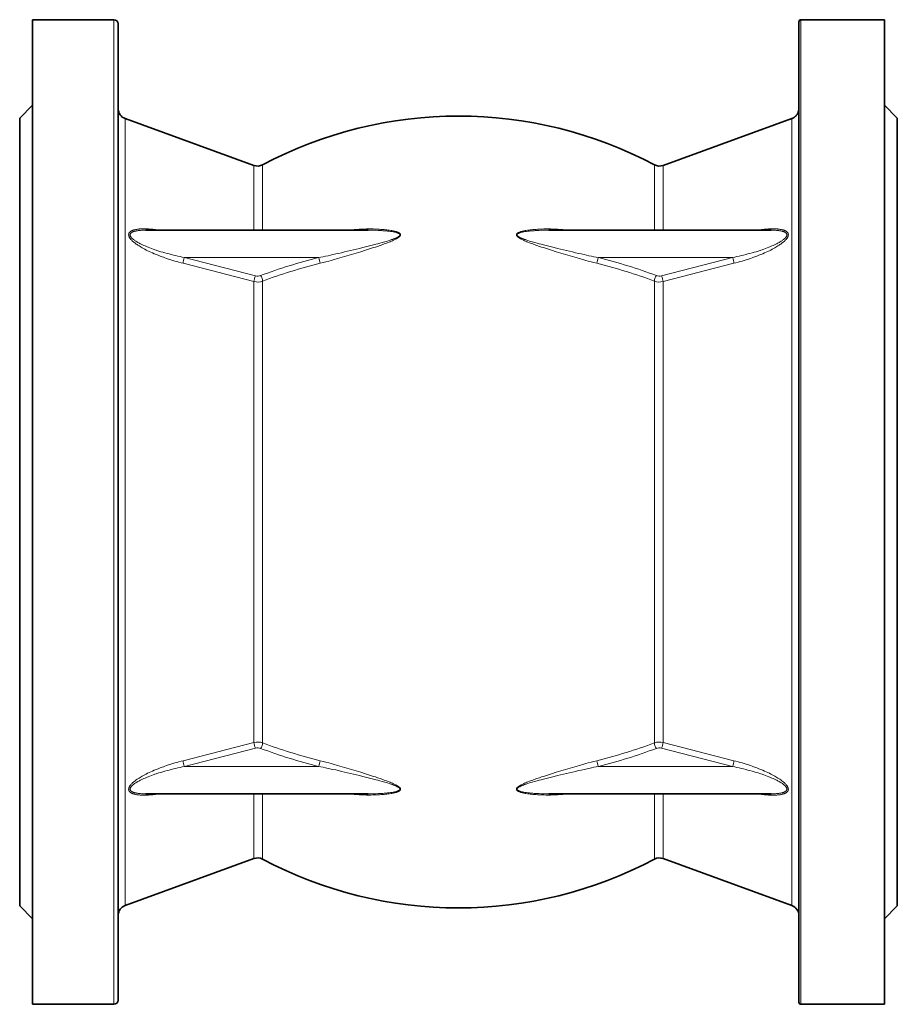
# Model space of a CAD drawing. Extents: x 140 to 961, y 46 to 839.
# Tile 6 of 10: x 736 to 941, y 278 to 508. Entities that reach past the tile are written whole.
import ezdxf

# ---------------------------------------------------------------- set-up
doc = ezdxf.new("R2010")
doc.units = 0

msp = doc.modelspace()

# ---------------------------------------------------------------- linework, layer by layer
at = {"color": 7, "lineweight": 35}
for p, q in [((739.38, 494), (739.38, 508.08)), ((739.38, 508.08), (758.38, 508.08)), ((759.38, 493.13), (759.38, 507.08)), ((918.38, 493.57), (918.38, 507.58)), ((918.88, 508.08), (938.38, 508.08)), ((938.38, 494), (938.38, 508.08)), ((739.38, 278.08), (739.38, 494)), ((759.38, 279.08), (759.38, 493.13)), ((918.38, 278.58), (918.38, 493.57)), ((938.38, 278.08), (938.38, 494)), ((736.38, 473.82), (736.38, 485.08)), ((791.1, 474.04), (761.02, 484.98)), ((886.66, 474.04), (916.73, 484.98)), ((941.38, 473.82), (941.38, 485.08)), ((736.38, 301.08), (736.38, 473.82)), ((941.38, 301.08), (941.38, 473.82)), ((765.83, 458.91), (817.8, 458.91)), ((859.96, 458.91), (911.93, 458.91)), ((765.83, 327.25), (817.8, 327.25)), ((859.96, 327.25), (911.93, 327.25)), ((791.1, 312.13), (761.02, 301.18)), ((886.66, 312.13), (916.73, 301.18)), ((739.38, 278.08), (758.38, 278.08)), ((918.88, 278.08), (938.38, 278.08))]:
    msp.add_line(p, q, dxfattribs=at)
at = {"color": 7, "lineweight": 13}
for p, q in [((758.38, 494), (758.38, 508.08)), ((918.88, 494), (918.88, 508.08)), ((758.38, 278.08), (758.38, 494)), ((918.88, 278.08), (918.88, 494)), ((761.02, 473.73), (761.02, 484.98)), ((916.73, 473.73), (916.73, 484.98)), ((761.02, 301.18), (761.02, 473.73)), ((916.73, 301.18), (916.73, 473.73)), ((791.1, 446.91), (774.53, 451.18)), ((791.44, 448.24), (774.87, 452.51)), ((774.87, 452.51), (806.21, 452.51)), ((871.55, 452.51), (902.89, 452.51)), ((886.32, 448.24), (902.89, 452.51)), ((886.66, 446.91), (903.23, 451.18)), ((791.1, 446.91), (791.1, 339.25)), ((793.13, 339.16), (793.13, 447.01)), ((884.63, 339.16), (884.63, 447.01)), ((886.66, 446.91), (886.66, 339.25)), ((774.53, 334.99), (791.1, 339.25)), ((903.23, 334.99), (886.66, 339.25)), ((774.87, 333.65), (791.44, 337.92)), ((902.89, 333.65), (886.32, 337.92)), ((774.87, 333.65), (806.21, 333.65)), ((871.55, 333.65), (902.89, 333.65)), ((791.1, 327.25), (791.1, 312.13)), ((793.13, 327.25), (793.13, 311.98)), ((884.63, 311.98), (884.63, 327.25)), ((886.66, 327.25), (886.66, 312.13))]:
    msp.add_line(p, q, dxfattribs=at)
at = {"color": 7, "lineweight": 35, "ltscale": 0.212132}
for p, q in [((736.38, 485.08), (739.38, 488.08)), ((941.38, 485.08), (938.38, 488.08)), ((736.38, 301.08), (739.38, 298.08)), ((941.38, 301.08), (938.38, 298.08))]:
    msp.add_line(p, q, dxfattribs=at)
at = {"color": 7, "lineweight": 13, "ltscale": 0.49552}
for p, q in [((791.1, 474.04), (791.1, 464.13)), ((886.66, 474.04), (886.66, 464.13))]:
    msp.add_line(p, q, dxfattribs=at)
at = {"color": 7, "lineweight": 13, "ltscale": 0.496387}
for p, q in [((793.13, 474.18), (793.13, 464.25)), ((884.63, 474.18), (884.63, 464.25))]:
    msp.add_line(p, q, dxfattribs=at)
at = {"color": 7, "lineweight": 13, "ltscale": 0.26069}
for p, q in [((791.1, 464.13), (791.1, 458.91)), ((886.66, 464.13), (886.66, 458.91))]:
    msp.add_line(p, q, dxfattribs=at)
at = {"color": 7, "lineweight": 13, "ltscale": 0.266904}
for p, q in [((793.13, 458.91), (793.13, 464.25)), ((884.63, 464.25), (884.63, 458.91))]:
    msp.add_line(p, q, dxfattribs=at)
at = {"color": 7, "lineweight": 35}
msp.add_lwpolyline([(918.38, 487.32), (918.38, 487.26), (918.38, 487.2), (918.37, 487.13), (918.36, 487.09), (918.36, 487.04), (918.35, 486.99), (918.34, 486.94), (918.33, 486.88), (918.3, 486.77), (918.28, 486.65), (918.26, 486.6), (918.25, 486.54), (918.23, 486.48), (918.2, 486.41), (918.18, 486.34), (918.14, 486.27), (918.11, 486.21), (918.07, 486.15), (918.04, 486.09), (917.99, 486.02), (917.95, 485.95), (917.91, 485.89), (917.86, 485.83), (917.82, 485.77), (917.78, 485.72), (917.72, 485.65), (917.69, 485.61), (917.66, 485.58), (917.63, 485.55), (917.6, 485.51), (917.54, 485.46), (917.48, 485.41), (917.42, 485.36), (917.36, 485.32), (917.32, 485.29), (917.28, 485.26), (917.24, 485.23), (917.19, 485.21), (917.1, 485.15), (917.01, 485.11), (916.97, 485.08), (916.92, 485.06), (916.86, 485.03), (916.8, 485.01), (916.73, 484.98)], dxfattribs=at)
at = {"color": 7, "lineweight": 13}
for points in [[(769.21, 458.91), (768.98, 458.95), (768.75, 458.98), (768.44, 459.02), (768.13, 459.06), (767.82, 459.09), (767.49, 459.12), (767.16, 459.15), (766.83, 459.17), (766.5, 459.2), (766.32, 459.2), (766.14, 459.21), (765.9, 459.22), (765.66, 459.22), (765.43, 459.23), (765.16, 459.22), (764.9, 459.22), (764.64, 459.2), (764.5, 459.2), (764.37, 459.19), (764.25, 459.17), (764.12, 459.16), (764.01, 459.15), (763.89, 459.13), (763.73, 459.11), (763.57, 459.08), (763.41, 459.05), (763.26, 459.02), (763.11, 458.98), (763.03, 458.96), (762.96, 458.94), (762.88, 458.91), (762.81, 458.89), (762.75, 458.86), (762.68, 458.84), (762.59, 458.8), (762.5, 458.75), (762.42, 458.71), (762.33, 458.66), (762.26, 458.61), (762.22, 458.58), (762.18, 458.55), (762.12, 458.5), (762.07, 458.44), (762.02, 458.38), (762, 458.35), (761.97, 458.32), (761.95, 458.29), (761.94, 458.26), (761.91, 458.21), (761.89, 458.16), (761.87, 458.11), (761.86, 458.06), (761.84, 458), (761.84, 457.94), (761.83, 457.87), (761.83, 457.81), (761.84, 457.77), (761.84, 457.73), (761.85, 457.69), (761.86, 457.65), (761.88, 457.57), (761.9, 457.49), (761.94, 457.4), (761.97, 457.32), (762.02, 457.24), (762.06, 457.16), (762.11, 457.08), (762.15, 457.02), (762.19, 456.97), (762.24, 456.91), (762.28, 456.85), (762.37, 456.74), (762.47, 456.63), (762.57, 456.53), (762.67, 456.43), (762.81, 456.3), (762.95, 456.18), (763.09, 456.06), (763.24, 455.94), (763.42, 455.8), (763.62, 455.66), (763.81, 455.53), (764, 455.4), (764.13, 455.31), (764.25, 455.24), (764.5, 455.08), (764.75, 454.93), (765.01, 454.79), (765.16, 454.7), (765.32, 454.61), (765.64, 454.44), (765.95, 454.28), (766.27, 454.12), (766.46, 454.03), (766.66, 453.94), (767.04, 453.76), (767.43, 453.59), (767.82, 453.42), (768.04, 453.33), (768.26, 453.23), (768.49, 453.14), (768.72, 453.05), (769.18, 452.87), (769.63, 452.7), (769.98, 452.58), (770.32, 452.45), (770.66, 452.33), (770.92, 452.25), (771.17, 452.16), (771.44, 452.08), (771.7, 451.99), (772.17, 451.84), (772.64, 451.7), (773.11, 451.56), (773.59, 451.43), (774.06, 451.3), (774.53, 451.18)], [(765.83, 458.91), (765.66, 458.91), (765.49, 458.91), (765.26, 458.91), (765.04, 458.9), (764.81, 458.89), (764.58, 458.87), (764.36, 458.85), (764.13, 458.83), (764.02, 458.81), (763.91, 458.8), (763.73, 458.77), (763.56, 458.74), (763.47, 458.72), (763.38, 458.7), (763.3, 458.68), (763.22, 458.66), (763.1, 458.62), (762.97, 458.58), (762.91, 458.56), (762.85, 458.54), (762.8, 458.51), (762.74, 458.49), (762.66, 458.45), (762.58, 458.4), (762.54, 458.38), (762.5, 458.35), (762.47, 458.33), (762.43, 458.3), (762.38, 458.26), (762.34, 458.21), (762.3, 458.16), (762.28, 458.14), (762.26, 458.11), (762.24, 458.07), (762.21, 458.02), (762.2, 457.97), (762.18, 457.91), (762.18, 457.86), (762.18, 457.81), (762.18, 457.75), (762.19, 457.71), (762.19, 457.66), (762.21, 457.62), (762.22, 457.58), (762.23, 457.55), (762.26, 457.48), (762.28, 457.45), (762.3, 457.41), (762.35, 457.34), (762.39, 457.27), (762.45, 457.2), (762.52, 457.12), (762.59, 457.04), (762.67, 456.97), (762.75, 456.89), (762.86, 456.8), (762.98, 456.71), (763.09, 456.62), (763.21, 456.53), (763.38, 456.42), (763.54, 456.32), (763.71, 456.21), (763.88, 456.11), (763.99, 456.05), (764.1, 455.99), (764.33, 455.86), (764.56, 455.75), (764.79, 455.63), (764.94, 455.56), (765.09, 455.49), (765.39, 455.35), (765.69, 455.22), (766, 455.09), (766.19, 455.02), (766.38, 454.94), (766.76, 454.79), (767.14, 454.65), (767.53, 454.51), (767.76, 454.43), (767.98, 454.35), (768.22, 454.27), (768.45, 454.19), (768.92, 454.04), (769.38, 453.89), (769.85, 453.75), (770.32, 453.62), (770.79, 453.49), (771.26, 453.36), (771.77, 453.22), (772.29, 453.09), (772.8, 452.97), (773.32, 452.85), (773.84, 452.73), (774.36, 452.62), (774.87, 452.51)], [(817.8, 458.91), (818.37, 458.91), (818.95, 458.9), (819.52, 458.89), (820.1, 458.87), (820.67, 458.84), (820.96, 458.82), (821.24, 458.8), (821.51, 458.78), (821.78, 458.76), (822.04, 458.73), (822.29, 458.71), (822.64, 458.67), (822.98, 458.62), (823.33, 458.57), (823.63, 458.52), (823.77, 458.49), (823.92, 458.46), (824.1, 458.42), (824.29, 458.38), (824.47, 458.33), (824.56, 458.3), (824.64, 458.27), (824.73, 458.24), (824.81, 458.2), (824.87, 458.17), (824.93, 458.14), (824.97, 458.12), (825, 458.1), (825.05, 458.07), (825.09, 458.04), (825.11, 458.01), (825.13, 457.99), (825.16, 457.96), (825.18, 457.92), (825.2, 457.89), (825.21, 457.85), (825.21, 457.81), (825.2, 457.77), (825.19, 457.73), (825.18, 457.71), (825.17, 457.69), (825.16, 457.66), (825.14, 457.63), (825.1, 457.59), (825.07, 457.56), (825.04, 457.53), (825, 457.5), (824.96, 457.46), (824.91, 457.43), (824.87, 457.4), (824.77, 457.34), (824.67, 457.28), (824.59, 457.24), (824.51, 457.2), (824.35, 457.13), (824.19, 457.05), (824.06, 457), (823.94, 456.95), (823.69, 456.86), (823.43, 456.76), (823.24, 456.7), (823.05, 456.63), (822.66, 456.51), (822.27, 456.38), (821.97, 456.29), (821.68, 456.21), (821.08, 456.04), (820.49, 455.87), (820.04, 455.75), (819.6, 455.63), (818.7, 455.4), (817.8, 455.17), (817.16, 455), (816.52, 454.84), (815.78, 454.66), (815.04, 454.48), (813.66, 454.15), (812.28, 453.83), (811.57, 453.66), (810.85, 453.5), (810.19, 453.35), (809.52, 453.2), (808.42, 452.96), (807.84, 452.84), (807.27, 452.72), (806.74, 452.62), (806.21, 452.51)], [(812.78, 458.91), (813.36, 458.97), (813.94, 459.02), (814.52, 459.07), (815.1, 459.11), (815.68, 459.14), (816.26, 459.17), (816.84, 459.18), (817.37, 459.19), (817.9, 459.2), (818.44, 459.2), (818.96, 459.19), (819.49, 459.17), (820.02, 459.15), (820.39, 459.13), (820.76, 459.11), (821.13, 459.08), (821.49, 459.05), (821.93, 459), (822.15, 458.98), (822.37, 458.95), (822.58, 458.92), (822.79, 458.89), (823.12, 458.84), (823.29, 458.81), (823.46, 458.78), (823.61, 458.74), (823.76, 458.71), (823.97, 458.66), (824.18, 458.61), (824.29, 458.57), (824.39, 458.54), (824.49, 458.51), (824.58, 458.47), (824.67, 458.44), (824.76, 458.4), (824.88, 458.35), (824.93, 458.32), (824.99, 458.29), (825.06, 458.24), (825.13, 458.19), (825.16, 458.16), (825.19, 458.14), (825.24, 458.09), (825.26, 458.06), (825.28, 458.03), (825.3, 457.99), (825.32, 457.95), (825.34, 457.91), (825.34, 457.87), (825.35, 457.83), (825.35, 457.79), (825.34, 457.76), (825.34, 457.73), (825.33, 457.7), (825.32, 457.67), (825.3, 457.64), (825.29, 457.61), (825.26, 457.57), (825.24, 457.54), (825.19, 457.48), (825.16, 457.44), (825.12, 457.4), (825.05, 457.33), (824.97, 457.27), (824.91, 457.22), (824.85, 457.18), (824.73, 457.09), (824.6, 457.02), (824.51, 456.96), (824.41, 456.91), (824.22, 456.8), (824.02, 456.71), (823.88, 456.64), (823.73, 456.57), (823.44, 456.44), (823.15, 456.31), (822.94, 456.23), (822.72, 456.14), (822.29, 455.97), (821.86, 455.81), (821.54, 455.69), (821.23, 455.58), (820.59, 455.36), (819.96, 455.14), (819.49, 454.98), (819.03, 454.83), (818.1, 454.53), (817.17, 454.23), (816.08, 453.89), (814.99, 453.55), (813.91, 453.23), (812.83, 452.9), (811.74, 452.59), (810.65, 452.27), (809.62, 451.99), (809.11, 451.85), (808.6, 451.71), (807.91, 451.53), (807.23, 451.35), (806.54, 451.18)], [(864.98, 458.91), (864.4, 458.97), (863.82, 459.02), (863.24, 459.07), (862.66, 459.11), (862.08, 459.14), (861.5, 459.17), (860.92, 459.18), (860.39, 459.19), (859.85, 459.2), (859.32, 459.2), (858.79, 459.19), (858.27, 459.17), (857.74, 459.15), (857.37, 459.13), (857, 459.11), (856.63, 459.08), (856.27, 459.05), (855.83, 459), (855.61, 458.98), (855.39, 458.95), (855.18, 458.92), (854.97, 458.89), (854.64, 458.84), (854.47, 458.81), (854.3, 458.78), (854.15, 458.74), (854, 458.71), (853.79, 458.66), (853.58, 458.61), (853.47, 458.57), (853.37, 458.54), (853.27, 458.51), (853.18, 458.47), (853.09, 458.44), (853, 458.4), (852.88, 458.35), (852.83, 458.32), (852.77, 458.29), (852.7, 458.24), (852.63, 458.19), (852.6, 458.16), (852.57, 458.14), (852.52, 458.09), (852.5, 458.06), (852.48, 458.03), (852.46, 457.99), (852.44, 457.95), (852.42, 457.91), (852.42, 457.87), (852.41, 457.83), (852.41, 457.79), (852.42, 457.76), (852.42, 457.73), (852.43, 457.7), (852.44, 457.67), (852.46, 457.64), (852.47, 457.61), (852.5, 457.57), (852.52, 457.54), (852.57, 457.48), (852.6, 457.44), (852.64, 457.4), (852.71, 457.33), (852.79, 457.27), (852.85, 457.22), (852.91, 457.18), (853.03, 457.09), (853.16, 457.02), (853.25, 456.96), (853.35, 456.91), (853.54, 456.8), (853.74, 456.71), (853.88, 456.64), (854.03, 456.57), (854.32, 456.44), (854.61, 456.31), (854.82, 456.23), (855.04, 456.14), (855.47, 455.97), (855.9, 455.81), (856.22, 455.69), (856.53, 455.58), (857.17, 455.36), (857.8, 455.14), (858.27, 454.98), (858.73, 454.83), (859.66, 454.53), (860.59, 454.23), (861.68, 453.89), (862.77, 453.55), (863.85, 453.23), (864.93, 452.9), (866.02, 452.59), (867.11, 452.27), (868.14, 451.99), (868.65, 451.85), (869.16, 451.71), (869.85, 451.53), (870.53, 451.35), (871.22, 451.18)], [(859.96, 458.91), (859.39, 458.91), (858.81, 458.9), (858.24, 458.89), (857.66, 458.87), (857.09, 458.84), (856.8, 458.82), (856.52, 458.8), (856.25, 458.78), (855.98, 458.76), (855.72, 458.73), (855.47, 458.71), (855.12, 458.67), (854.77, 458.62), (854.43, 458.57), (854.13, 458.52), (853.99, 458.49), (853.84, 458.46), (853.66, 458.42), (853.47, 458.38), (853.29, 458.33), (853.2, 458.3), (853.12, 458.27), (853.03, 458.24), (852.95, 458.2), (852.89, 458.17), (852.83, 458.14), (852.79, 458.12), (852.76, 458.1), (852.71, 458.07), (852.67, 458.04), (852.65, 458.01), (852.62, 457.99), (852.6, 457.96), (852.58, 457.92), (852.56, 457.89), (852.55, 457.85), (852.55, 457.81), (852.56, 457.77), (852.57, 457.73), (852.58, 457.71), (852.59, 457.69), (852.6, 457.66), (852.62, 457.63), (852.66, 457.59), (852.69, 457.56), (852.72, 457.53), (852.76, 457.5), (852.8, 457.46), (852.85, 457.43), (852.89, 457.4), (852.99, 457.34), (853.09, 457.28), (853.17, 457.24), (853.25, 457.2), (853.41, 457.13), (853.57, 457.05), (853.7, 457), (853.82, 456.95), (854.07, 456.86), (854.33, 456.76), (854.52, 456.7), (854.71, 456.63), (855.1, 456.51), (855.49, 456.38), (855.79, 456.29), (856.08, 456.21), (856.68, 456.04), (857.27, 455.87), (857.72, 455.75), (858.16, 455.63), (859.06, 455.4), (859.96, 455.17), (860.6, 455), (861.24, 454.84), (861.98, 454.66), (862.72, 454.48), (864.1, 454.15), (865.48, 453.83), (866.19, 453.66), (866.91, 453.5), (867.57, 453.35), (868.24, 453.2), (869.34, 452.96), (869.92, 452.84), (870.49, 452.72), (871.02, 452.62), (871.55, 452.51)], [(911.93, 458.91), (912.1, 458.91), (912.27, 458.91), (912.5, 458.91), (912.72, 458.9), (912.95, 458.89), (913.18, 458.87), (913.4, 458.85), (913.63, 458.83), (913.74, 458.81), (913.85, 458.8), (914.03, 458.77), (914.2, 458.74), (914.29, 458.72), (914.38, 458.7), (914.46, 458.68), (914.54, 458.66), (914.66, 458.62), (914.78, 458.58), (914.85, 458.56), (914.91, 458.54), (914.96, 458.51), (915.02, 458.49), (915.1, 458.45), (915.18, 458.4), (915.22, 458.38), (915.26, 458.35), (915.29, 458.33), (915.33, 458.3), (915.38, 458.26), (915.42, 458.21), (915.46, 458.16), (915.48, 458.14), (915.5, 458.11), (915.52, 458.07), (915.55, 458.02), (915.56, 457.97), (915.58, 457.91), (915.58, 457.86), (915.58, 457.81), (915.58, 457.75), (915.57, 457.71), (915.56, 457.66), (915.55, 457.62), (915.54, 457.58), (915.53, 457.55), (915.5, 457.48), (915.48, 457.45), (915.46, 457.41), (915.41, 457.34), (915.36, 457.27), (915.31, 457.2), (915.24, 457.12), (915.17, 457.04), (915.09, 456.97), (915.01, 456.89), (914.9, 456.8), (914.78, 456.71), (914.67, 456.62), (914.55, 456.53), (914.38, 456.42), (914.22, 456.32), (914.05, 456.21), (913.88, 456.11), (913.77, 456.05), (913.66, 455.99), (913.43, 455.86), (913.2, 455.75), (912.97, 455.63), (912.82, 455.56), (912.67, 455.49), (912.37, 455.35), (912.07, 455.22), (911.76, 455.09), (911.57, 455.02), (911.38, 454.94), (911, 454.79), (910.62, 454.65), (910.23, 454.51), (910, 454.43), (909.78, 454.35), (909.54, 454.27), (909.31, 454.19), (908.84, 454.04), (908.38, 453.89), (907.91, 453.75), (907.44, 453.62), (906.97, 453.49), (906.5, 453.36), (905.99, 453.22), (905.47, 453.09), (904.96, 452.97), (904.44, 452.85), (903.92, 452.73), (903.4, 452.62), (902.89, 452.51)], [(908.55, 458.91), (908.78, 458.95), (909.01, 458.98), (909.32, 459.02), (909.63, 459.06), (909.94, 459.09), (910.27, 459.12), (910.6, 459.15), (910.93, 459.17), (911.26, 459.2), (911.44, 459.2), (911.62, 459.21), (911.86, 459.22), (912.1, 459.22), (912.33, 459.23), (912.6, 459.22), (912.86, 459.22), (913.12, 459.2), (913.25, 459.2), (913.39, 459.19), (913.51, 459.17), (913.63, 459.16), (913.75, 459.15), (913.87, 459.13), (914.03, 459.11), (914.19, 459.08), (914.35, 459.05), (914.5, 459.02), (914.65, 458.98), (914.73, 458.96), (914.8, 458.94), (914.87, 458.91), (914.95, 458.89), (915.01, 458.86), (915.08, 458.84), (915.17, 458.8), (915.26, 458.75), (915.34, 458.71), (915.42, 458.66), (915.5, 458.61), (915.54, 458.58), (915.58, 458.55), (915.64, 458.5), (915.69, 458.44), (915.74, 458.38), (915.76, 458.35), (915.79, 458.32), (915.81, 458.29), (915.82, 458.26), (915.85, 458.21), (915.87, 458.16), (915.89, 458.11), (915.9, 458.06), (915.92, 458), (915.92, 457.94), (915.93, 457.87), (915.93, 457.81), (915.92, 457.77), (915.92, 457.73), (915.91, 457.69), (915.9, 457.65), (915.88, 457.57), (915.86, 457.49), (915.82, 457.4), (915.79, 457.32), (915.74, 457.24), (915.7, 457.16), (915.65, 457.08), (915.61, 457.02), (915.57, 456.97), (915.52, 456.91), (915.48, 456.85), (915.39, 456.74), (915.29, 456.63), (915.19, 456.53), (915.09, 456.43), (914.95, 456.3), (914.81, 456.18), (914.67, 456.06), (914.52, 455.94), (914.34, 455.8), (914.14, 455.66), (913.95, 455.53), (913.75, 455.4), (913.63, 455.31), (913.51, 455.24), (913.26, 455.08), (913.01, 454.93), (912.75, 454.79), (912.59, 454.7), (912.44, 454.61), (912.12, 454.44), (911.81, 454.28), (911.49, 454.12), (911.3, 454.03), (911.1, 453.94), (910.72, 453.76), (910.33, 453.59), (909.94, 453.42), (909.72, 453.33), (909.5, 453.23), (909.27, 453.14), (909.04, 453.05), (908.58, 452.87), (908.13, 452.7), (907.78, 452.58), (907.44, 452.45), (907.1, 452.33), (906.84, 452.25), (906.59, 452.16), (906.32, 452.08), (906.06, 451.99), (905.59, 451.84), (905.12, 451.7), (904.65, 451.56), (904.17, 451.43), (903.7, 451.3), (903.23, 451.18)], [(769.21, 327.25), (768.98, 327.22), (768.75, 327.19), (768.44, 327.15), (768.13, 327.11), (767.82, 327.08), (767.49, 327.04), (767.16, 327.01), (766.83, 326.99), (766.5, 326.97), (766.32, 326.96), (766.14, 326.95), (765.9, 326.95), (765.66, 326.94), (765.43, 326.94), (765.16, 326.94), (764.9, 326.95), (764.64, 326.96), (764.5, 326.97), (764.37, 326.98), (764.25, 326.99), (764.12, 327), (764.01, 327.02), (763.89, 327.03), (763.73, 327.05), (763.57, 327.08), (763.41, 327.11), (763.26, 327.15), (763.11, 327.18), (763.03, 327.21), (762.96, 327.23), (762.88, 327.25), (762.81, 327.28), (762.75, 327.3), (762.68, 327.33), (762.59, 327.37), (762.5, 327.41), (762.42, 327.46), (762.33, 327.51), (762.26, 327.56), (762.22, 327.59), (762.18, 327.62), (762.12, 327.67), (762.07, 327.72), (762.02, 327.78), (762, 327.81), (761.97, 327.84), (761.95, 327.88), (761.94, 327.91), (761.91, 327.95), (761.89, 328), (761.87, 328.05), (761.86, 328.11), (761.84, 328.17), (761.84, 328.23), (761.83, 328.29), (761.83, 328.35), (761.84, 328.39), (761.84, 328.43), (761.85, 328.47), (761.86, 328.51), (761.88, 328.59), (761.9, 328.68), (761.94, 328.76), (761.97, 328.84), (762.02, 328.92), (762.06, 329.01), (762.11, 329.08), (762.15, 329.14), (762.19, 329.2), (762.24, 329.26), (762.28, 329.31), (762.37, 329.42), (762.47, 329.53), (762.57, 329.63), (762.67, 329.74), (762.81, 329.86), (762.95, 329.99), (763.09, 330.11), (763.24, 330.22), (763.42, 330.36), (763.62, 330.5), (763.81, 330.64), (764, 330.77), (764.13, 330.85), (764.25, 330.93), (764.5, 331.08), (764.75, 331.23), (765.01, 331.38), (765.16, 331.47), (765.32, 331.55), (765.64, 331.72), (765.95, 331.88), (766.27, 332.04), (766.46, 332.13), (766.66, 332.22), (767.04, 332.4), (767.43, 332.58), (767.82, 332.74), (768.04, 332.84), (768.26, 332.93), (768.49, 333.02), (768.72, 333.12), (769.18, 333.29), (769.63, 333.46), (769.98, 333.59), (770.32, 333.71), (770.66, 333.83), (770.92, 333.92), (771.17, 334), (771.44, 334.09), (771.7, 334.17), (772.17, 334.32), (772.64, 334.46), (773.11, 334.6), (773.59, 334.73), (774.06, 334.86), (774.53, 334.99)], [(765.83, 327.25), (765.66, 327.25), (765.49, 327.25), (765.26, 327.26), (765.04, 327.27), (764.81, 327.28), (764.58, 327.29), (764.36, 327.31), (764.13, 327.34), (764.02, 327.35), (763.91, 327.37), (763.73, 327.4), (763.56, 327.43), (763.47, 327.45), (763.38, 327.47), (763.3, 327.49), (763.22, 327.51), (763.1, 327.54), (762.98, 327.58), (762.91, 327.61), (762.85, 327.63), (762.8, 327.65), (762.74, 327.68), (762.66, 327.72), (762.58, 327.76), (762.54, 327.79), (762.5, 327.81), (762.47, 327.84), (762.43, 327.87), (762.38, 327.91), (762.34, 327.95), (762.3, 328), (762.28, 328.03), (762.26, 328.05), (762.24, 328.1), (762.21, 328.15), (762.2, 328.2), (762.18, 328.25), (762.18, 328.3), (762.18, 328.36), (762.18, 328.41), (762.19, 328.46), (762.19, 328.5), (762.21, 328.55), (762.22, 328.58), (762.23, 328.61), (762.26, 328.68), (762.28, 328.72), (762.3, 328.75), (762.35, 328.82), (762.39, 328.89), (762.45, 328.96), (762.52, 329.04), (762.59, 329.12), (762.67, 329.2), (762.75, 329.27), (762.86, 329.37), (762.98, 329.46), (763.09, 329.55), (763.21, 329.63), (763.38, 329.74), (763.54, 329.85), (763.71, 329.95), (763.88, 330.05), (763.99, 330.12), (764.1, 330.18), (764.33, 330.3), (764.56, 330.42), (764.79, 330.53), (764.94, 330.6), (765.09, 330.67), (765.39, 330.81), (765.69, 330.94), (766, 331.07), (766.19, 331.15), (766.38, 331.23), (766.76, 331.37), (767.14, 331.52), (767.53, 331.66), (767.76, 331.74), (767.98, 331.82), (768.22, 331.9), (768.45, 331.98), (768.92, 332.13), (769.38, 332.27), (769.85, 332.41), (770.32, 332.55), (770.79, 332.68), (771.26, 332.81), (771.77, 332.94), (772.29, 333.07), (772.8, 333.2), (773.32, 333.32), (773.84, 333.43), (774.36, 333.54), (774.87, 333.65)], [(817.8, 327.25), (818.37, 327.25), (818.95, 327.26), (819.52, 327.28), (820.1, 327.3), (820.67, 327.33), (820.96, 327.35), (821.24, 327.36), (821.51, 327.39), (821.78, 327.41), (822.04, 327.43), (822.29, 327.46), (822.64, 327.5), (822.98, 327.54), (823.33, 327.59), (823.63, 327.64), (823.77, 327.67), (823.92, 327.7), (824.1, 327.74), (824.29, 327.79), (824.47, 327.84), (824.56, 327.87), (824.64, 327.9), (824.73, 327.93), (824.81, 327.96), (824.87, 327.99), (824.93, 328.02), (824.97, 328.04), (825, 328.07), (825.05, 328.1), (825.09, 328.13), (825.11, 328.15), (825.13, 328.17), (825.16, 328.21), (825.18, 328.24), (825.2, 328.28), (825.21, 328.32), (825.21, 328.36), (825.2, 328.39), (825.19, 328.43), (825.18, 328.46), (825.17, 328.48), (825.16, 328.5), (825.14, 328.53), (825.1, 328.58), (825.07, 328.6), (825.04, 328.63), (825, 328.67), (824.96, 328.7), (824.91, 328.73), (824.87, 328.77), (824.77, 328.83), (824.67, 328.88), (824.59, 328.92), (824.51, 328.96), (824.35, 329.04), (824.19, 329.11), (824.06, 329.16), (823.94, 329.21), (823.69, 329.31), (823.43, 329.4), (823.24, 329.47), (823.05, 329.53), (822.66, 329.66), (822.27, 329.78), (821.97, 329.87), (821.68, 329.96), (821.08, 330.13), (820.49, 330.29), (820.04, 330.41), (819.6, 330.53), (818.7, 330.77), (817.8, 331), (817.16, 331.16), (816.52, 331.32), (815.78, 331.5), (815.04, 331.68), (813.66, 332.02), (812.28, 332.34), (811.57, 332.5), (810.85, 332.67), (810.19, 332.82), (809.52, 332.96), (808.42, 333.2), (807.84, 333.32), (807.27, 333.44), (806.74, 333.55), (806.21, 333.65)], [(812.78, 327.25), (813.36, 327.19), (813.94, 327.14), (814.52, 327.09), (815.1, 327.06), (815.68, 327.02), (816.26, 327), (816.84, 326.98), (817.37, 326.97), (817.9, 326.97), (818.44, 326.97), (818.96, 326.98), (819.49, 326.99), (820.02, 327.01), (820.39, 327.03), (820.76, 327.06), (821.13, 327.08), (821.49, 327.12), (821.93, 327.16), (822.15, 327.19), (822.37, 327.21), (822.58, 327.24), (822.79, 327.27), (823.12, 327.33), (823.29, 327.36), (823.46, 327.39), (823.61, 327.42), (823.76, 327.45), (823.97, 327.5), (824.18, 327.56), (824.29, 327.59), (824.39, 327.62), (824.49, 327.66), (824.58, 327.69), (824.67, 327.73), (824.76, 327.76), (824.88, 327.82), (824.93, 327.85), (824.99, 327.88), (825.06, 327.92), (825.13, 327.97), (825.16, 328), (825.19, 328.03), (825.24, 328.08), (825.26, 328.1), (825.28, 328.13), (825.3, 328.17), (825.32, 328.21), (825.34, 328.25), (825.34, 328.29), (825.35, 328.33), (825.35, 328.37), (825.34, 328.4), (825.34, 328.43), (825.33, 328.46), (825.32, 328.49), (825.3, 328.52), (825.29, 328.56), (825.26, 328.59), (825.24, 328.63), (825.19, 328.69), (825.16, 328.73), (825.12, 328.76), (825.05, 328.83), (824.97, 328.9), (824.91, 328.94), (824.85, 328.99), (824.73, 329.07), (824.6, 329.15), (824.51, 329.2), (824.41, 329.26), (824.22, 329.36), (824.02, 329.46), (823.88, 329.53), (823.73, 329.59), (823.44, 329.73), (823.15, 329.85), (822.94, 329.94), (822.72, 330.02), (822.29, 330.19), (821.86, 330.36), (821.54, 330.47), (821.23, 330.58), (820.59, 330.81), (819.96, 331.02), (819.49, 331.18), (819.03, 331.33), (818.1, 331.64), (817.17, 331.94), (816.08, 332.28), (814.99, 332.61), (813.91, 332.94), (812.83, 333.26), (811.74, 333.58), (810.65, 333.89), (809.62, 334.18), (809.11, 334.32), (808.6, 334.46), (807.91, 334.64), (807.23, 334.82), (806.54, 334.99)], [(864.98, 327.25), (864.4, 327.19), (863.82, 327.14), (863.24, 327.09), (862.66, 327.06), (862.08, 327.02), (861.5, 327), (860.92, 326.98), (860.39, 326.97), (859.85, 326.97), (859.32, 326.97), (858.79, 326.98), (858.27, 326.99), (857.74, 327.01), (857.37, 327.03), (857, 327.06), (856.63, 327.08), (856.27, 327.12), (855.83, 327.16), (855.61, 327.19), (855.39, 327.21), (855.18, 327.24), (854.97, 327.27), (854.64, 327.33), (854.47, 327.36), (854.3, 327.39), (854.15, 327.42), (854, 327.45), (853.79, 327.5), (853.58, 327.56), (853.47, 327.59), (853.37, 327.62), (853.27, 327.66), (853.18, 327.69), (853.09, 327.73), (853, 327.76), (852.88, 327.82), (852.83, 327.85), (852.77, 327.88), (852.7, 327.92), (852.63, 327.97), (852.6, 328), (852.57, 328.03), (852.52, 328.08), (852.5, 328.1), (852.48, 328.13), (852.46, 328.17), (852.44, 328.21), (852.42, 328.25), (852.42, 328.29), (852.41, 328.33), (852.41, 328.37), (852.42, 328.4), (852.42, 328.43), (852.43, 328.46), (852.44, 328.49), (852.46, 328.52), (852.47, 328.56), (852.5, 328.59), (852.52, 328.63), (852.57, 328.69), (852.6, 328.73), (852.64, 328.76), (852.71, 328.83), (852.79, 328.9), (852.85, 328.94), (852.91, 328.99), (853.03, 329.07), (853.16, 329.15), (853.25, 329.2), (853.35, 329.26), (853.54, 329.36), (853.74, 329.46), (853.88, 329.53), (854.03, 329.59), (854.32, 329.73), (854.61, 329.85), (854.82, 329.94), (855.04, 330.02), (855.47, 330.19), (855.9, 330.36), (856.22, 330.47), (856.53, 330.58), (857.17, 330.81), (857.8, 331.02), (858.27, 331.18), (858.73, 331.33), (859.66, 331.64), (860.59, 331.94), (861.68, 332.28), (862.77, 332.61), (863.85, 332.94), (864.93, 333.26), (866.02, 333.58), (867.11, 333.89), (868.14, 334.18), (868.65, 334.32), (869.16, 334.46), (869.85, 334.64), (870.53, 334.82), (871.22, 334.99)], [(859.96, 327.25), (859.39, 327.25), (858.81, 327.26), (858.24, 327.28), (857.66, 327.3), (857.09, 327.33), (856.8, 327.35), (856.52, 327.36), (856.25, 327.39), (855.98, 327.41), (855.72, 327.43), (855.47, 327.46), (855.12, 327.5), (854.77, 327.54), (854.43, 327.59), (854.13, 327.64), (853.99, 327.67), (853.84, 327.7), (853.66, 327.74), (853.47, 327.79), (853.29, 327.84), (853.2, 327.87), (853.12, 327.9), (853.03, 327.93), (852.95, 327.96), (852.89, 327.99), (852.83, 328.02), (852.79, 328.04), (852.76, 328.07), (852.71, 328.1), (852.67, 328.13), (852.65, 328.15), (852.62, 328.17), (852.6, 328.21), (852.58, 328.24), (852.56, 328.28), (852.55, 328.32), (852.55, 328.36), (852.56, 328.39), (852.57, 328.43), (852.58, 328.46), (852.59, 328.48), (852.6, 328.5), (852.62, 328.53), (852.66, 328.58), (852.69, 328.6), (852.72, 328.63), (852.76, 328.67), (852.8, 328.7), (852.85, 328.73), (852.89, 328.77), (852.99, 328.83), (853.09, 328.88), (853.17, 328.92), (853.25, 328.96), (853.41, 329.04), (853.57, 329.11), (853.7, 329.16), (853.82, 329.21), (854.07, 329.31), (854.33, 329.4), (854.52, 329.47), (854.71, 329.53), (855.1, 329.66), (855.49, 329.78), (855.79, 329.87), (856.08, 329.96), (856.67, 330.13), (857.27, 330.29), (857.72, 330.41), (858.16, 330.53), (859.06, 330.77), (859.96, 331), (860.6, 331.16), (861.24, 331.32), (861.98, 331.5), (862.72, 331.68), (864.1, 332.02), (865.48, 332.34), (866.19, 332.5), (866.91, 332.67), (867.57, 332.81), (868.24, 332.96), (869.34, 333.2), (869.92, 333.32), (870.49, 333.44), (871.02, 333.55), (871.55, 333.65)], [(911.93, 327.25), (912.1, 327.25), (912.27, 327.25), (912.5, 327.26), (912.72, 327.27), (912.95, 327.28), (913.18, 327.29), (913.4, 327.31), (913.63, 327.34), (913.74, 327.35), (913.85, 327.37), (914.03, 327.4), (914.2, 327.43), (914.29, 327.45), (914.38, 327.47), (914.46, 327.49), (914.54, 327.51), (914.66, 327.54), (914.78, 327.58), (914.85, 327.61), (914.91, 327.63), (914.96, 327.65), (915.02, 327.68), (915.1, 327.72), (915.18, 327.76), (915.22, 327.79), (915.26, 327.81), (915.29, 327.84), (915.33, 327.87), (915.38, 327.91), (915.42, 327.95), (915.46, 328), (915.48, 328.03), (915.5, 328.05), (915.52, 328.1), (915.55, 328.15), (915.56, 328.2), (915.58, 328.25), (915.58, 328.3), (915.58, 328.36), (915.58, 328.41), (915.57, 328.46), (915.56, 328.5), (915.55, 328.55), (915.54, 328.58), (915.53, 328.61), (915.5, 328.68), (915.48, 328.72), (915.46, 328.75), (915.41, 328.82), (915.36, 328.89), (915.31, 328.96), (915.24, 329.04), (915.17, 329.12), (915.09, 329.2), (915.01, 329.27), (914.9, 329.37), (914.78, 329.46), (914.67, 329.55), (914.55, 329.63), (914.38, 329.74), (914.22, 329.85), (914.05, 329.95), (913.88, 330.05), (913.77, 330.12), (913.66, 330.18), (913.43, 330.3), (913.2, 330.42), (912.97, 330.53), (912.82, 330.6), (912.67, 330.67), (912.37, 330.81), (912.07, 330.94), (911.76, 331.07), (911.57, 331.15), (911.38, 331.23), (911, 331.37), (910.62, 331.52), (910.23, 331.66), (910, 331.74), (909.78, 331.82), (909.54, 331.9), (909.3, 331.98), (908.84, 332.13), (908.38, 332.27), (907.91, 332.41), (907.44, 332.55), (906.97, 332.68), (906.5, 332.81), (905.99, 332.94), (905.47, 333.07), (904.96, 333.2), (904.44, 333.32), (903.92, 333.43), (903.4, 333.54), (902.89, 333.65)], [(908.55, 327.25), (908.78, 327.22), (909.01, 327.19), (909.32, 327.15), (909.63, 327.11), (909.94, 327.08), (910.27, 327.04), (910.6, 327.01), (910.93, 326.99), (911.26, 326.97), (911.44, 326.96), (911.62, 326.95), (911.86, 326.95), (912.1, 326.94), (912.33, 326.94), (912.6, 326.94), (912.86, 326.95), (913.12, 326.96), (913.25, 326.97), (913.39, 326.98), (913.51, 326.99), (913.63, 327), (913.75, 327.02), (913.87, 327.03), (914.03, 327.05), (914.19, 327.08), (914.35, 327.11), (914.5, 327.15), (914.65, 327.18), (914.73, 327.21), (914.8, 327.23), (914.87, 327.25), (914.95, 327.28), (915.01, 327.3), (915.08, 327.33), (915.17, 327.37), (915.26, 327.41), (915.34, 327.46), (915.42, 327.51), (915.5, 327.56), (915.54, 327.59), (915.58, 327.62), (915.64, 327.67), (915.69, 327.72), (915.74, 327.78), (915.76, 327.81), (915.79, 327.84), (915.81, 327.88), (915.82, 327.91), (915.85, 327.95), (915.87, 328), (915.89, 328.05), (915.9, 328.11), (915.92, 328.17), (915.92, 328.23), (915.93, 328.29), (915.93, 328.35), (915.92, 328.39), (915.92, 328.43), (915.91, 328.47), (915.9, 328.51), (915.88, 328.59), (915.86, 328.68), (915.82, 328.76), (915.79, 328.84), (915.74, 328.92), (915.7, 329.01), (915.65, 329.08), (915.61, 329.14), (915.57, 329.2), (915.52, 329.26), (915.48, 329.31), (915.39, 329.42), (915.29, 329.53), (915.19, 329.63), (915.09, 329.74), (914.95, 329.86), (914.81, 329.99), (914.67, 330.11), (914.52, 330.22), (914.34, 330.36), (914.14, 330.5), (913.95, 330.64), (913.75, 330.77), (913.63, 330.85), (913.51, 330.93), (913.26, 331.08), (913.01, 331.23), (912.75, 331.38), (912.59, 331.47), (912.44, 331.55), (912.12, 331.72), (911.81, 331.88), (911.49, 332.04), (911.3, 332.13), (911.1, 332.22), (910.72, 332.4), (910.33, 332.58), (909.94, 332.74), (909.72, 332.84), (909.5, 332.93), (909.27, 333.02), (909.04, 333.12), (908.58, 333.29), (908.13, 333.46), (907.78, 333.59), (907.44, 333.71), (907.1, 333.83), (906.84, 333.92), (906.59, 334), (906.32, 334.09), (906.06, 334.17), (905.59, 334.32), (905.12, 334.46), (904.65, 334.6), (904.17, 334.73), (903.7, 334.86), (903.23, 334.99)]]:
    msp.add_lwpolyline(points, dxfattribs=at)
at = {"color": 7, "lineweight": 35}
for centre, radius, start, end in [((758.38, 507.08), 1, 0, 90), ((918.88, 507.58), 0.5, 90, 180), ((761.88, 487.33), 2.5, 180.3004, 250), ((838.88, 388.08), 97.5, 62.0126, 117.9874), ((791.95, 476.39), 2.5, 250, 297.9874), ((885.81, 476.39), 2.5, 242.0126, 290), ((791.95, 309.78), 2.5, 62.0126, 110), ((838.88, 398.08), 97.5, 242.0126, 297.9874), ((885.81, 309.78), 2.5, 70, 117.9874), ((761.88, 298.83), 2.5, 110, 179.6996), ((915.88, 298.83), 2.5, 360, 70), ((758.38, 279.08), 1, 270, 360), ((918.88, 278.58), 0.5, 180, 270)]:
    msp.add_arc(centre, radius, start, end, dxfattribs=at)
at = {"color": 7, "lineweight": 13}
for centre, major_axis, ratio, start_param, end_param in [((774.87, 451.81), (-0.25, -0.968), 0.242157, 3.958157, 5.478167), ((838.86, 386.94), (98.34, 0.02), 0.706944, 1.909103, 2.059801), ((839, 386.08), (97.52, -0.16), 0.707584, 1.911208, 2.061674), ((806.21, 451.81), (0.242, -0.97), 0.234818, 0.807191, 2.326999), ((871.55, 451.81), (-0.242, -0.97), 0.234818, 3.956186, 5.475995), ((838.76, 386.08), (97.52, 0.16), 0.707589, 1.079912, 1.230376), ((838.9, 386.94), (98.34, -0.02), 0.706945, 1.081791, 1.232489), ((902.89, 451.81), (0.25, -0.968), 0.242157, 0.805019, 2.325028), ((791.44, 447.53), (-0.25, -0.968), 0.242205, 3.95817, 5.474437), ((791.95, 448.53), (2.5, 0), 0.690347, 4.363183, 5.201058), ((791.95, 449.24), (1.5, 0), 0.708318, 4.363332, 5.200849), ((792.66, 447.6), (0.352, -0.936), 0.332264, 0.774375, 2.293984), ((885.1, 447.6), (-0.352, -0.936), 0.332264, 3.989201, 5.508811), ((885.81, 448.53), (2.5, 0), 0.690347, 4.22372, 5.061595), ((885.81, 449.24), (1.5, 0), 0.708318, 4.223929, 5.061446), ((886.32, 447.53), (0.25, -0.968), 0.242204, 0.808748, 2.325015), ((791.95, 337.63), (2.5, 0), 0.690346, 1.08212, 1.919996), ((791.44, 338.63), (0.25, -0.968), 0.242205, 3.950341, 5.466607), ((792.66, 338.57), (-0.352, -0.936), 0.332264, 0.847609, 2.367218), ((838.62, 399.48), (96.98, -0.34), 0.705276, 4.226629, 4.377821), ((839.14, 399.48), (96.98, 0.34), 0.705275, 5.046955, 5.198147), ((885.81, 337.63), (2.5, 0), 0.690346, 1.221597, 2.059473), ((885.1, 338.57), (0.352, -0.936), 0.332264, 3.915967, 5.435577), ((886.32, 338.63), (-0.25, -0.968), 0.242205, 0.816578, 2.332844), ((791.95, 336.92), (1.5, 0), 0.708321, 1.08234, 1.919854), ((838.88, 399.25), (98.36, 0), 0.707017, 4.223204, 4.373877), ((838.88, 399.25), (98.36, 0), 0.707017, 5.050901, 5.201574), ((885.81, 336.92), (1.5, 0), 0.708321, 1.221739, 2.059253), ((774.87, 334.36), (0.25, -0.968), 0.242157, 3.946611, 5.466621), ((806.21, 334.36), (-0.242, -0.97), 0.234818, 0.814593, 2.334402), ((871.55, 334.36), (0.242, -0.97), 0.234818, 3.948783, 5.468592), ((902.89, 334.36), (-0.25, -0.968), 0.242157, 0.816565, 2.336574)]:
    msp.add_ellipse(centre, major_axis=major_axis, ratio=ratio, start_param=start_param, end_param=end_param, dxfattribs=at)

doc.saveas('drawing.dxf')
